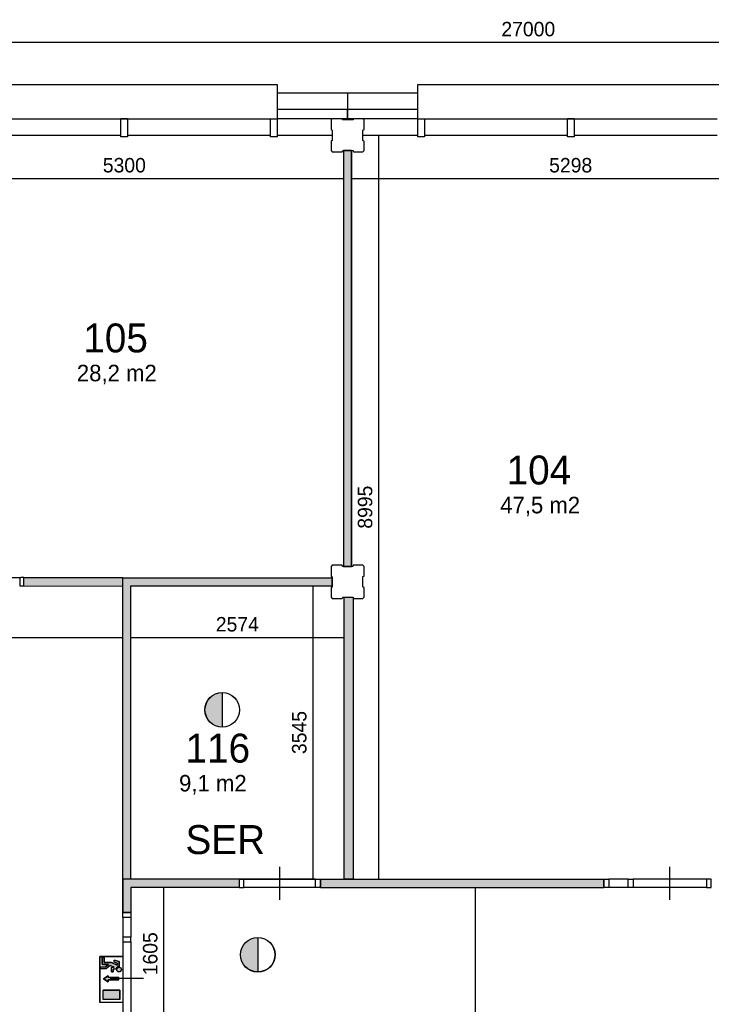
# Model space of a CAD drawing. Extents: x 126249 to 198477, y 373 to 102273.
# Tile 9 of 54: x 139483 to 147849, y 28665 to 40571. Entities that reach past the tile are written whole.
import ezdxf

# ---------------------------------------------------------------- set-up
doc = ezdxf.new("R2010")
doc.units = 0
doc.header["$MEASUREMENT"] = 0
doc.header["$PDMODE"] = 35
doc.header["$PDSIZE"] = -0.5
doc.layers.get('0').update_dxf_attribs({"linetype": 'CONTINUOUS'})
doc.layers.get('DEFPOINTS').update_dxf_attribs({"linetype": 'CONTINUOUS'})
for name, color, linetype in [('AA$1A---_ARCEER', 252, 'CONTINUOUS'), ('AL21----_BUITENWAND', 252, 'CONTINUOUS'), ('AL22----_BINNENWAND', 252, 'CONTINUOUS'), ('AL31----_BUITENKOZIJN', 252, 'CONTINUOUS'), ('AL32----_BINNENKOZIJN', 252, 'CONTINUOUS'), ('AM$1A---_MAATVOERING', 252, 'CONTINUOUS'), ('Betonpalen', 252, 'CONTINUOUS'), ('Brandweer', 252, 'CONTINUOUS'), ('brandweer NIEUW', 252, 'CONTINUOUS'), ('LAYER01', 252, 'CONTINUOUS'), ('LAYER20', 252, 'CONTINUOUS'), ('LAYER30', 252, 'CONTINUOUS'), ('M2', 252, 'CONTINUOUS'), ('NUL', 252, 'CONTINUOUS')]:
    doc.layers.add(name, color=color, linetype=linetype)
doc.styles.add('B-01', font='b-gbp')
doc.dimstyles.new('BBA_STAND', dxfattribs={"dimtxt": 175, "dimasz": 1, "dimexe": 1, "dimexo": 0.001, "dimgap": 75, "dimtad": 1, "dimdec": 0, "dimzin": 0, "dimdsep": 46, "dimtxsty": 'B-01', "dimblk": 'NONE', "dimblk1": 'NONE', "dimblk2": 'PIJL1', "dimcen": 1, "dimse1": 1, "dimse2": 1, "dimclrd": 256, "dimclre": 1, "dimclrt": 256, "dimadec": 0, "dimazin": 0, "dimtfac": 1, "dimtdec": 0, "dimtmove": 0, "dimatfit": 0, "dimldrblk": 'PIJL1', "dimfxl": 1, "dimtolj": 1, "dimtzin": 0, "dimarcsym": 0})

# ---------------------------------------------------------------- blocks, each defined once
blk = doc.blocks.new('*D7')
at = {"layer": 'AM$1A---_MAATVOERING', "lineweight": -2, "transparency": 16777216}
blk.add_line((159135, 40293), (132135, 40293), dxfattribs=at)
at = {"layer": 'DEFPOINTS', "color": 0, "transparency": 16777216}
for p in [(132135, 40293), (159135, 40361), (132135, 40193)]:
    blk.add_point(p, dxfattribs=at)
at = {"layer": 'AM$1A---_MAATVOERING', "transparency": 16777216, "insert": (145635, 40456), "char_height": 175, "attachment_point": 5, "style": 'B-01'}
blk.add_mtext('\\A1;27000', dxfattribs=at)
blk = doc.blocks.new('_None')
blk = doc.blocks.new('PIJL1')
at = {"color": 1, "linetype": 'ByBlock'}
blk.add_line((0, 83), (0, -83), dxfattribs=at)
blk.add_solid([(-100, 17), (-100, -17), (0, 0)], dxfattribs=at)
blk = doc.blocks.new('*D118')
at = {"layer": 'AM$1A---_MAATVOERING', "lineweight": -2, "transparency": 16777216}
blk.add_line((148796, 38647), (143499, 38647), dxfattribs=at)
at = {"layer": 'DEFPOINTS', "color": 0, "transparency": 16777216}
for p in [(143499, 38647), (143499, 38647), (148796, 38647)]:
    blk.add_point(p, dxfattribs=at)
at = {"layer": 'AM$1A---_MAATVOERING', "transparency": 16777216, "insert": (146148, 38810), "char_height": 175, "attachment_point": 5, "style": 'B-01'}
blk.add_mtext('\\A1;5298', dxfattribs=at)
blk = doc.blocks.new('*D119')
at = {"layer": 'AM$1A---_MAATVOERING', "lineweight": -2, "transparency": 16777216}
blk.add_line((143399, 38647), (138099, 38647), dxfattribs=at)
at = {"layer": 'DEFPOINTS', "color": 0, "transparency": 16777216}
for p in [(138099, 38647), (138099, 38647), (143399, 38647)]:
    blk.add_point(p, dxfattribs=at)
at = {"layer": 'AM$1A---_MAATVOERING', "transparency": 16777216, "insert": (140749, 38810), "char_height": 175, "attachment_point": 5, "style": 'B-01'}
blk.add_mtext('\\A1;5300', dxfattribs=at)
blk = doc.blocks.new('*D120')
at = {"layer": 'AM$1A---_MAATVOERING', "lineweight": -2, "transparency": 16777216}
blk.add_line((138358, 39173), (138358, 33823), dxfattribs=at)
at = {"layer": 'DEFPOINTS', "color": 0, "transparency": 16777216}
for p in [(142931, 39173), (138358, 33823), (142931, 33823)]:
    blk.add_point(p, dxfattribs=at)
at = {"layer": 'AM$1A---_MAATVOERING', "transparency": 16777216, "insert": (138196, 36498), "char_height": 175, "attachment_point": 5, "rotation": 90, "style": 'B-01'}
blk.add_mtext('\\A1;5350', dxfattribs=at)
blk = doc.blocks.new('*D123')
at = {"layer": 'AM$1A---_MAATVOERING', "lineweight": -2, "transparency": 16777216}
blk.add_line((143824, 39173), (143824, 30178), dxfattribs=at)
at = {"layer": 'DEFPOINTS', "color": 0, "transparency": 16777216}
for p in [(143966, 39173), (143824, 30178), (143966, 30178)]:
    blk.add_point(p, dxfattribs=at)
at = {"layer": 'AM$1A---_MAATVOERING', "transparency": 16777216, "insert": (143662, 34676), "char_height": 175, "attachment_point": 5, "rotation": 90, "style": 'B-01'}
blk.add_mtext('\\A1;8995', dxfattribs=at)
blk = doc.blocks.new('*D127')
at = {"layer": 'AM$1A---_MAATVOERING', "lineweight": -2, "transparency": 16777216}
blk.add_line((140729, 33096), (132649, 33096), dxfattribs=at)
at = {"layer": 'DEFPOINTS', "color": 0, "transparency": 16777216}
for p in [(132649, 33256), (132649, 33096), (140729, 32796)]:
    blk.add_point(p, dxfattribs=at)
at = {"layer": 'AM$1A---_MAATVOERING', "transparency": 16777216, "insert": (136689, 33259), "char_height": 175, "attachment_point": 5, "style": 'B-01'}
blk.add_mtext('\\A1;8081', dxfattribs=at)
blk = doc.blocks.new('*D129')
at = {"layer": 'AM$1A---_MAATVOERING', "lineweight": -2, "transparency": 16777216}
blk.add_line((143028, 33723), (143028, 30178), dxfattribs=at)
at = {"layer": 'DEFPOINTS', "color": 0, "transparency": 16777216}
for p in [(141809, 33723), (141809, 30178), (143028, 30178)]:
    blk.add_point(p, dxfattribs=at)
at = {"layer": 'AM$1A---_MAATVOERING', "transparency": 16777216, "insert": (142866, 31951), "char_height": 175, "attachment_point": 5, "rotation": 90, "style": 'B-01'}
blk.add_mtext('\\A1;3545', dxfattribs=at)
blk = doc.blocks.new('*D130')
at = {"layer": 'AM$1A---_MAATVOERING', "lineweight": -2, "transparency": 16777216}
blk.add_line((143403, 33096), (140829, 33096), dxfattribs=at)
at = {"layer": 'DEFPOINTS', "color": 0, "transparency": 16777216}
for p in [(140829, 33096), (140829, 33058), (143403, 33058)]:
    blk.add_point(p, dxfattribs=at)
at = {"layer": 'AM$1A---_MAATVOERING', "transparency": 16777216, "insert": (142116, 33259), "char_height": 175, "attachment_point": 5, "style": 'B-01'}
blk.add_mtext('\\A1;2574', dxfattribs=at)
blk = doc.blocks.new('*D231')
at = {"layer": 'AL22----_BINNENWAND', "lineweight": -2, "transparency": 16777216}
blk.add_line((141226, 28473), (141226, 30078), dxfattribs=at)
at = {"layer": 'DEFPOINTS', "color": 0, "transparency": 16777216}
for p in [(141226, 30078), (141749, 30078), (141749, 28473)]:
    blk.add_point(p, dxfattribs=at)
at = {"layer": 'AL22----_BINNENWAND', "transparency": 16777216, "insert": (141063, 29276), "char_height": 175, "attachment_point": 5, "rotation": 90, "style": 'B-01'}
blk.add_mtext('\\A1;1605', dxfattribs=at)
blk = doc.blocks.new('*D250')
at = {"layer": 'AM$1A---_MAATVOERING', "lineweight": -2, "transparency": 16777216}
blk.add_line((144991, 30078), (144991, 13273), dxfattribs=at)
at = {"layer": 'DEFPOINTS', "color": 0, "transparency": 16777216}
for p in [(145573, 30078), (144991, 13273), (145573, 13273)]:
    blk.add_point(p, dxfattribs=at)
at = {"layer": 'AM$1A---_MAATVOERING', "transparency": 16777216, "insert": (144829, 21676), "char_height": 175, "attachment_point": 5, "rotation": 90, "style": 'B-01'}
blk.add_mtext('\\A1;16805', dxfattribs=at)

msp = doc.modelspace()

# ---------------------------------------------------------------- hatches: boundary and pattern name
at = {"layer": 'AA$1A---_ARCEER'}
for points in [[(143398.8, 33958.5), (143498.8, 33958.5), (143498.8, 38988.5), (143398.8, 38988.5)], [(140729.4, 33722.7), (140729.4, 33773.5), (140729.4, 33824.1), (139534, 33824.1), (139533.9, 33773.5), (139533.9, 33724.1)], [(143263.9, 33823.5), (140729.5, 33823.5), (140729.4, 33773.5), (140729.4, 33723.5), (140729.4, 33723.5), (140729.3, 30178.1), (140829.3, 30178.1), (140829.4, 33723.4), (143263.8, 33723.5)], [(143515.6, 30178.1), (143515.6, 33588.5), (143403.4, 33588.5), (143403.4, 30178.1)], [(142136.7, 30177.9), (140729.4, 30178.1), (140729.4, 29773.5), (140829.4, 29773.5), (140829.4, 30078.1), (142136.7, 30078.1)], [(146548.8, 30178.1), (143121.7, 30178.1), (143121.7, 30078.1), (146548.8, 30078.1)]]:
    msp.add_hatch(color=256, dxfattribs=at).paths.add_polyline_path(points)
at = {"layer": 'Brandweer'}
msp.add_hatch(color=256, dxfattribs=at).paths.add_polyline_path([(142362.9, 29055.2), (142362.9, 29471.7, 1)])
h = msp.add_hatch(color=256, dxfattribs=at)
h.paths.add_polyline_path([(140685.5, 29182), (140625.4, 29197.1), (140625.4, 29173.2), (140662.4, 29164), (140662.4, 29137.1), (140593.9, 29168.2), (140505.1, 29168.2), (140505.1, 29232.9), (140482, 29232.9), (140482, 29145), (140556, 29145), (140520.3, 29117.3), (140458.9, 29117.3), (140458.9, 29094.2), (140528.3, 29094.2), (140579.5, 29134.1), (140626.6, 29112.7), (140593, 29112.7), (140593, 29057.2), (140616.1, 29057.2), (140616.1, 29089.6), (140649.3, 29089.6), (140650.2, 29092.6), (140650.3, 29093), (140650.6, 29094.5), (140651.3, 29096.3), (140651.7, 29097.9), (140653.4, 29101.5), (140654.5, 29103.5), (140654.8, 29104.1), (140657.1, 29107.3), (140659.3, 29109.8), (140659.4, 29110), (140661.5, 29111.9), (140663, 29113.2), (140663.5, 29113.6), (140665.6, 29115.1), (140669.5, 29117.4), (140668.8, 29117), (140669.1, 29117.1), (140671.9, 29118.4), (140674.6, 29119.4), (140678.2, 29120.4), (140679, 29120.4), (140679.6, 29120.6), (140685.5, 29121)])
h.paths.add_polyline_path([(140712.6, 29090.6), (140712.6, 29090.7), (140710.8, 29096.2), (140710.8, 29096.4), (140708.7, 29100.1), (140708.6, 29100.2), (140705.8, 29103.8), (140705.6, 29104), (140703.3, 29106.2), (140703.2, 29106.3), (140699.4, 29108.9), (140699.3, 29109), (140694.3, 29111.2), (140694.1, 29111.3), (140689.6, 29112.4), (140686.8, 29112.6), (140686.8, 29112.6), (140682.3, 29112.5), (140682.1, 29112.5), (140679.5, 29112), (140679.3, 29112), (140675.2, 29110.7), (140675.1, 29110.7), (140672, 29109.2), (140671.8, 29109.1), (140667.9, 29106.4), (140664.6, 29103.2), (140664.5, 29103), (140662.2, 29100), (140662.1, 29099.8), (140660.4, 29096.7), (140660.3, 29096.6), (140658.8, 29092.5), (140658.7, 29092.3), (140657.8, 29086.4), (140657.8, 29086.3), (140658.2, 29079.6), (140658.3, 29079.6), (140659.4, 29075.3), (140659.5, 29075.2), (140661.5, 29070.9), (140661.6, 29070.8), (140663.4, 29068.1), (140663.5, 29068), (140667.6, 29063.7), (140667.7, 29063.6), (140671.9, 29060.8), (140672.1, 29060.6), (140675.3, 29059.1), (140675.5, 29059), (140681, 29057.6), (140681.2, 29057.5), (140684.5, 29057.2), (140684.7, 29057.2), (140688.7, 29057.4), (140688.9, 29057.4), (140694.5, 29058.7), (140694.6, 29058.8), (140698.8, 29060.6), (140699, 29060.7), (140702.3, 29062.9), (140702.5, 29063.1), (140705.8, 29066), (140705.9, 29066.1), (140707.5, 29068.1), (140707.7, 29068.3), (140709.3, 29070.8), (140709.5, 29071), (140710.5, 29072.9), (140710.5, 29073), (140712.1, 29077), (140712.1, 29077.1), (140713.2, 29083.2), (140713.2, 29083.3)])
h.paths.add_polyline_path([(140682.6, 28986.9), (140553.1, 28986.9), (140553.1, 29010.1), (140497.6, 28973.1), (140553.1, 28936.1), (140553.1, 28959.2), (140682.6, 28959.2)])
h.paths.add_polyline_path([(140694.7, 28835.2), (140491.3, 28835.2), (140491.3, 28724.3), (140694.7, 28724.3)])
at = {"layer": 'brandweer NIEUW'}
msp.add_hatch(color=256, dxfattribs=at).paths.add_polyline_path([(141932.9, 32016.9), (141932.9, 32433.3, 1)])

# ---------------------------------------------------------------- linework, layer by layer
at = {"layer": 'AA$1A---_ARCEER'}
msp.add_lwpolyline([(143398.8, 33958.5), (143498.8, 33958.5), (143498.8, 38988.5), (143398.8, 38988.5)], close=True, dxfattribs=at)
at = {"layer": 'AL21----_BUITENWAND'}
for points in [[(142598.8, 39687.5), (143448.8, 39687.5)], [(143448.8, 39687.5), (143448.8, 39487.5)], [(143448.8, 39687.5), (143448.8, 39487.5)], [(143448.8, 39687.5), (144298.8, 39687.5)], [(142598.8, 39487.5), (143448.8, 39487.5)], [(143448.8, 39373.5), (143448.8, 39487.5)], [(143448.8, 39487.5), (143448.8, 39373.5)], [(143448.8, 39487.5), (144298.8, 39487.5)], [(143448.8, 39373.5), (142598.8, 39373.5)], [(144298.8, 39373.5), (143448.8, 39373.5)], [(142598.8, 39173.5), (143263.9, 39173.5)], [(143633.9, 39173.5), (144298.8, 39173.5)]]:
    msp.add_lwpolyline(points, dxfattribs=at)
at = {"layer": 'AL22----_BINNENWAND'}
for p, q in [((142136.7, 30177.9), (140729.4, 30178.1)), ((143121.7, 30078.1), (143121.7, 30178.1)), ((142136.7, 30078.1), (140829.4, 30078.1))]:
    msp.add_line(p, q, dxfattribs=at)
for points in [[(143398.8, 38988.5), (143498.8, 38988.5)], [(143398.8, 38988.5), (143398.8, 33958.5)], [(143401.2, 38988.5), (143501.2, 38988.4)], [(143498.8, 38988.5), (143498.8, 33958.5)], [(143498.8, 38988.5), (143498.8, 33958.5)], [(143498.8, 33958.5), (143398.8, 33958.5)], [(140729.4, 33823.5), (143263.9, 33823.5)], [(140729.4, 33723.5), (140729.4, 33823.5)], [(140729.4, 33723.5), (140729.5, 33823.5)], [(143263.9, 33823.5), (143263.8, 33723.5)], [(143263.9, 33723.5), (143263.9, 33823.5)], [(143633.9, 33723.5), (143633.9, 33823.5)], [(143633.9, 33723.5), (143633.9, 33823.5)], [(140729.3, 30178.1), (140729.4, 33723.5)], [(140829.3, 30178.1), (140829.4, 33723.4)], [(140829.4, 33723.4), (143263.9, 33723.5)], [(143403.4, 33588.5), (143403.4, 30178.1)], [(143403.4, 33588.5), (143503.4, 33588.5)], [(143403.4, 33588.5), (143515.6, 33588.5)], [(143515.6, 33588.5), (143515.6, 30178.1)], [(140729.4, 30178.1), (140729.4, 29773.5)], [(140729.4, 29773.5), (140729.4, 30178.1)], [(143121.7, 30178.1), (146548.8, 30178.1)], [(143403.4, 30178.1), (143503.4, 30178.1)], [(143515.6, 30178.1), (143415.6, 30178.1)], [(146548.8, 30078.1), (146548.8, 30178.1)], [(146548.8, 30078.1), (146548.8, 30178.1)], [(146548.8, 30178.1), (146548.8, 30078.1)], [(140829.4, 30078.1), (140829.4, 29773.5)], [(140829.4, 30078.1), (140829.4, 29773.5)], [(140729.4, 29773.5), (140829.4, 29773.5)], [(140829.4, 29773.5), (140729.4, 29773.5)], [(140829.4, 29773.5), (140729.4, 29773.5)]]:
    msp.add_lwpolyline(points, dxfattribs=at)
at = {"layer": 'AL31----_BUITENKOZIJN'}
for p, q in [((138978.8, 39373.5), (142518.8, 39373.5)), ((144378.8, 39373.5), (147918.8, 39373.5))]:
    msp.add_line(p, q, dxfattribs=at)
for points in [[(138898.8, 39787.5), (142598.8, 39787.5)], [(142598.8, 39787.5), (142598.8, 39373.5)], [(144298.8, 39787.5), (147998.8, 39787.5)], [(144298.8, 39373.5), (144298.8, 39787.5)], [(140788.8, 39373.5), (140708.8, 39373.5)], [(140708.8, 39373.5), (140788.8, 39373.5)], [(140708.8, 39153.5), (140708.8, 39373.5)], [(140788.8, 39373.5), (140788.8, 39153.5)], [(142518.8, 39373.5), (142598.8, 39373.5)], [(142518.8, 39153.5), (142518.8, 39373.5)], [(142598.8, 39373.5), (142598.8, 39153.5)], [(144298.8, 39373.5), (144378.8, 39373.5)], [(144298.8, 39153.5), (144298.8, 39373.5)], [(144378.8, 39373.5), (144378.8, 39153.5)], [(146188.8, 39373.5), (146108.8, 39373.5)], [(146108.8, 39373.5), (146188.8, 39373.5)], [(146108.8, 39153.5), (146108.8, 39373.5)], [(146188.8, 39373.5), (146188.8, 39153.5)], [(138978.8, 39173.5), (140708.8, 39173.5)], [(140788.8, 39173.5), (142518.8, 39173.5)], [(144378.8, 39173.5), (146108.8, 39173.5)], [(146188.8, 39173.5), (147918.8, 39173.5)], [(140788.8, 39153.5), (140708.8, 39153.5)], [(142598.8, 39153.5), (142518.8, 39153.5)], [(144378.8, 39153.5), (144298.8, 39153.5)], [(146188.8, 39153.5), (146108.8, 39153.5)]]:
    msp.add_lwpolyline(points, dxfattribs=at)
at = {"layer": 'AL32----_BINNENKOZIJN'}
for points in [[(142629.1, 29928.1), (142629.1, 30128.1), (142629.1, 30328.1)], [(147346.5, 29928.1), (147346.5, 30128.1), (147346.5, 30328.1)], [(142136.7, 30178.1), (143111.7, 30178.1)], [(143061.7, 30178.1), (142196.5, 30177.9)], [(146844.1, 30178.1), (146608.6, 30178.1)], [(147789.1, 30178.1), (146903.8, 30178.1)], [(143061.7, 30078.1), (142196.5, 30078.1)], [(146844.1, 30078.4), (146608.6, 30078.4)], [(147789.1, 30078.4), (146903.8, 30078.4)], [(140729.7, 29713.7), (140729.7, 29478.5)], [(140829.4, 29713.7), (140829.4, 29478.5)], [(140729.7, 29418.7), (140729.7, 28533.2)], [(140829.4, 29418.7), (140829.4, 28533.2)], [(140979.6, 28976), (140779.6, 28976), (140579.6, 28976)]]:
    msp.add_lwpolyline(points, dxfattribs=at)
for points in [[(142136.7, 30078.1), (142196.5, 30078.1), (142196.5, 30177.9), (142136.7, 30177.9)], [(143121.7, 30078.1), (143061.7, 30078.1), (143061.7, 30178.1), (143121.7, 30178.1)], [(146548.8, 30178.1), (146608.6, 30178.1), (146608.6, 30078.4), (146548.8, 30078.4)], [(146844.1, 30178.1), (146903.8, 30178.1), (146903.8, 30078.4), (146844.1, 30078.4)], [(147848.8, 30178.1), (147789.1, 30178.1), (147789.1, 30078.4), (147848.8, 30078.4)], [(140829.4, 29773.5), (140829.4, 29713.7), (140729.7, 29713.7), (140729.7, 29773.5)], [(140829.4, 29418.7), (140829.4, 29478.5), (140729.7, 29478.5), (140729.7, 29418.7)]]:
    msp.add_lwpolyline(points, close=True, dxfattribs=at)
at = {"layer": 'Betonpalen'}
for points in [[(143263.9, 39373.5), (143248.9, 39358.5)], [(143248.9, 39358.5), (143248.9, 39243.5)], [(143384.9, 39373.5), (143263.9, 39373.5)], [(143389.9, 39358.5), (143384.9, 39373.5)], [(143514.9, 39358.5), (143389.9, 39358.5)], [(143522.9, 39373.5), (143514.9, 39358.5)], [(143633.9, 39373.5), (143522.9, 39373.5)], [(143648.9, 39358.5), (143633.9, 39373.5)], [(143648.9, 39241.5), (143648.9, 39358.5)], [(143248.9, 39243.5), (143263.9, 39235.5)], [(143263.9, 39235.5), (143263.9, 39110.5)], [(143633.9, 39236.5), (143648.9, 39241.5)], [(143633.9, 39111.5), (143633.9, 39236.5)], [(143263.9, 39110.5), (143248.9, 39105.5)], [(143248.9, 39105.5), (143248.9, 38988.5)], [(143648.9, 39103.5), (143633.9, 39111.5)], [(143648.9, 38988.5), (143648.9, 39103.5)], [(143248.9, 38988.5), (143263.9, 38973.5)], [(143263.9, 38973.5), (143382.9, 38973.5)], [(143382.9, 38973.5), (143390.9, 38988.5)], [(143390.9, 38988.5), (143515.9, 38988.5)], [(143515.9, 38988.5), (143520.9, 38973.5)], [(143520.9, 38973.5), (143633.9, 38973.5)], [(143633.9, 38973.5), (143648.9, 38988.5)], [(143263.9, 33973.5), (143248.9, 33958.5)], [(143248.9, 33958.5), (143248.9, 33843.5)], [(143384.9, 33973.5), (143263.9, 33973.5)], [(143389.9, 33958.5), (143384.9, 33973.5)], [(143514.9, 33958.5), (143389.9, 33958.5)], [(143522.9, 33973.5), (143514.9, 33958.5)], [(143633.9, 33973.5), (143522.9, 33973.5)], [(143648.9, 33958.5), (143633.9, 33973.5)], [(143648.9, 33841.5), (143648.9, 33958.5)], [(143248.9, 33843.5), (143263.9, 33835.5)], [(143263.9, 33835.5), (143263.9, 33710.5)], [(143633.9, 33836.5), (143648.9, 33841.5)], [(143633.9, 33711.5), (143633.9, 33836.5)], [(143263.9, 33710.5), (143248.9, 33705.5)], [(143248.9, 33705.5), (143248.9, 33588.5)], [(143648.9, 33703.5), (143633.9, 33711.5)], [(143648.9, 33588.5), (143648.9, 33703.5)], [(143248.9, 33588.5), (143263.9, 33573.5)], [(143382.9, 33573.5), (143390.9, 33588.5)], [(143390.9, 33588.5), (143515.9, 33588.5)], [(143515.9, 33588.5), (143520.9, 33573.5)], [(143633.9, 33573.5), (143648.9, 33588.5)], [(143263.9, 33573.5), (143382.9, 33573.5)], [(143520.9, 33573.5), (143633.9, 33573.5)]]:
    msp.add_lwpolyline(points, dxfattribs=at)
at = {"layer": 'Brandweer'}
for p, q in [((142362.9, 29472.9), (142362.9, 29054)), ((140731.7, 29242.1), (140454.3, 29242.1)), ((140454.3, 29242.1), (140454.3, 28687.3)), ((140505.1, 29232.9), (140482, 29232.9)), ((140482, 29232.9), (140482, 29145)), ((140505.1, 29168.2), (140505.1, 29232.9)), ((140625.4, 29173.2), (140625.4, 29197.1)), ((140685.5, 29182), (140625.4, 29197.1)), ((140662.4, 29164), (140625.4, 29173.2)), ((140685.5, 29121), (140685.5, 29182)), ((140731.7, 29242.1), (140731.7, 28687.3)), ((140458.9, 29094.2), (140458.9, 29117.3)), ((140458.9, 29117.3), (140520.3, 29117.3)), ((140528.3, 29094.2), (140458.9, 29094.2)), ((140482, 29145), (140556, 29145)), ((140593.9, 29168.2), (140505.1, 29168.2)), ((140556, 29145), (140520.3, 29117.3)), ((140579.7, 29134.2), (140528.3, 29094.2)), ((140626.6, 29112.7), (140579.5, 29134.1)), ((140593, 29057.2), (140593, 29112.7)), ((140626.6, 29112.7), (140593, 29112.7)), ((140593, 29057.2), (140616.1, 29057.2)), ((140662.4, 29137.1), (140593.9, 29168.2)), ((140649.7, 29089.6), (140616.1, 29089.6)), ((140616.1, 29057.2), (140616.1, 29089.6)), ((140662.4, 29164), (140662.4, 29137.1)), ((140497.6, 28973.1), (140553.1, 29010.1)), ((140553.1, 28936.1), (140497.6, 28973.1)), ((140553.1, 29010.1), (140553.1, 28986.9)), ((140682.6, 28986.9), (140553.1, 28986.9)), ((140682.6, 28959.2), (140553.1, 28959.2)), ((140553.1, 28959.2), (140553.1, 28936.1)), ((140694.7, 28835.2), (140491.3, 28835.2)), ((140491.3, 28724.3), (140491.3, 28835.2)), ((140694.7, 28724.3), (140694.7, 28835.2)), ((140694.7, 28724.3), (140491.3, 28724.3)), ((140731.7, 28687.3), (140454.3, 28687.3))]:
    msp.add_line(p, q, dxfattribs=at)
for points in [[(140454.3, 29242.1), (140731.7, 29242.1), (140731.7, 28687.3), (140454.3, 28687.3), (140454.3, 29242.1)], [(140482, 29232.9), (140505.1, 29232.9), (140505.1, 29168.2), (140593.9, 29168.2), (140662.4, 29137.1), (140662.4, 29164), (140625.4, 29173.2), (140625.4, 29197.1), (140685.5, 29182), (140685.5, 29121), (140679.6, 29120.6), (140677.2, 29120.1), (140674.6, 29119.4), (140671.9, 29118.4), (140668.4, 29116.7), (140665.6, 29115.1), (140663.8, 29113.8), (140661.5, 29111.9), (140659.6, 29110.1), (140657.1, 29107.3), (140655.1, 29104.5), (140653.4, 29101.5), (140652, 29098.6), (140650.6, 29094.5), (140650, 29091.5), (140649.3, 29089.6), (140616.1, 29089.6), (140616.1, 29057.2), (140593, 29057.2), (140593, 29112.7), (140626.6, 29112.7), (140579.5, 29134.1), (140528.3, 29094.2), (140458.9, 29094.2), (140458.9, 29117.3), (140520.3, 29117.3), (140556, 29145), (140482, 29145), (140482, 29232.9)], [(140685.5, 29121), (140685.1, 29121), (140684.7, 29121), (140684.3, 29121), (140683.9, 29121), (140683.4, 29121), (140683, 29121), (140682.6, 29120.9), (140682.2, 29120.9), (140681.8, 29120.9), (140681.4, 29120.8), (140681, 29120.8), (140680.6, 29120.7), (140680.2, 29120.7), (140679.8, 29120.6), (140679.4, 29120.5), (140679, 29120.5), (140678.6, 29120.4), (140678.2, 29120.3), (140677.8, 29120.2), (140677.4, 29120.1), (140677, 29120), (140676.6, 29119.9), (140676.2, 29119.8), (140675.8, 29119.7), (140675.4, 29119.6), (140675, 29119.5), (140674.7, 29119.4), (140674.3, 29119.3), (140673.9, 29119.1), (140673.5, 29119), (140673.1, 29118.9), (140672.7, 29118.7), (140672.4, 29118.6), (140672, 29118.4), (140671.6, 29118.3), (140671.2, 29118.1), (140670.9, 29118), (140670.5, 29117.8), (140670.1, 29117.6), (140669.7, 29117.4), (140669.4, 29117.3), (140669, 29117.1), (140668.7, 29116.9), (140668.3, 29116.7), (140667.9, 29116.5), (140667.6, 29116.3), (140667.2, 29116.1), (140666.9, 29115.9), (140666.5, 29115.7), (140666.2, 29115.5), (140665.8, 29115.2), (140665.5, 29115), (140665.2, 29114.8), (140664.8, 29114.6), (140664.5, 29114.3), (140664.2, 29114.1), (140663.8, 29113.9), (140663.5, 29113.6), (140663.2, 29113.4), (140662.9, 29113.1), (140662.6, 29112.8), (140662.2, 29112.6), (140661.9, 29112.3), (140661.6, 29112.1), (140661.3, 29111.8), (140661, 29111.5), (140660.7, 29111.2), (140660.4, 29111), (140660.1, 29110.7), (140659.9, 29110.4), (140659.6, 29110.1), (140659.3, 29109.8), (140659, 29109.5), (140658.7, 29109.2), (140658.5, 29108.9), (140658.2, 29108.6), (140657.9, 29108.3), (140657.7, 29108), (140657.4, 29107.7), (140657.2, 29107.3), (140656.9, 29107), (140656.7, 29106.7), (140656.4, 29106.4), (140656.2, 29106), (140655.9, 29105.7), (140655.7, 29105.4), (140655.5, 29105), (140655.3, 29104.7), (140655, 29104.4), (140654.8, 29104), (140654.6, 29103.7), (140654.4, 29103.3), (140654.2, 29103), (140654, 29102.6), (140653.8, 29102.3), (140653.6, 29101.9), (140653.4, 29101.5), (140653.2, 29101.2), (140653, 29100.8), (140652.9, 29100.4), (140652.7, 29100.1), (140652.5, 29099.7), (140652.4, 29099.3), (140652.2, 29099), (140652, 29098.6), (140651.9, 29098.2), (140651.7, 29097.8), (140651.6, 29097.4), (140651.5, 29097.1), (140651.3, 29096.7), (140651.2, 29096.3), (140651.1, 29095.9), (140651, 29095.5), (140650.8, 29095.1), (140650.7, 29094.7), (140650.6, 29094.3), (140650.5, 29093.9), (140650.4, 29093.6), (140650.3, 29093.2), (140650.2, 29092.8), (140650.1, 29092.4), (140650.1, 29092), (140650, 29091.6), (140649.9, 29091.2), (140649.8, 29090.8), (140649.8, 29090.4), (140649.7, 29090), (140649.7, 29089.6)], [(140705.1, 29065.3), (140704.1, 29064.4), (140703.1, 29063.5), (140702, 29062.6), (140700.9, 29061.9), (140699.7, 29061.1), (140698.6, 29060.5), (140697.3, 29059.9), (140696.1, 29059.3), (140694.8, 29058.8), (140693.5, 29058.4), (140692.2, 29058), (140690.9, 29057.7), (140689.5, 29057.5), (140688.2, 29057.3), (140686.8, 29057.2), (140685.5, 29057.2), (140684.1, 29057.2), (140682.8, 29057.3), (140681.4, 29057.5), (140680.1, 29057.7), (140678.7, 29058), (140677.4, 29058.4), (140676.1, 29058.8), (140674.9, 29059.3), (140673.6, 29059.9), (140672.4, 29060.5), (140671.2, 29061.1), (140670.1, 29061.9), (140669, 29062.6), (140667.9, 29063.5), (140666.8, 29064.4), (140665.9, 29065.3), (140664.9, 29066.3), (140664, 29067.3), (140663.2, 29068.4), (140662.4, 29069.5), (140661.7, 29070.7), (140661, 29071.9), (140660.4, 29073.1), (140659.8, 29074.3), (140659.4, 29075.6), (140658.9, 29076.9), (140658.6, 29078.2), (140658.3, 29079.5), (140658, 29080.9), (140657.9, 29082.2), (140657.8, 29083.6), (140657.7, 29084.9), (140657.8, 29086.3), (140657.9, 29087.7), (140658, 29089), (140658.3, 29090.3), (140658.6, 29091.7), (140658.9, 29093), (140659.4, 29094.3), (140659.8, 29095.6), (140660.4, 29096.8), (140661, 29098), (140661.7, 29099.2), (140662.4, 29100.3), (140663.2, 29101.5), (140664, 29102.5), (140664.9, 29103.6), (140665.9, 29104.6), (140666.8, 29105.5), (140667.9, 29106.4), (140669, 29107.2), (140670.1, 29108), (140671.2, 29108.7), (140672.4, 29109.4), (140673.6, 29110), (140674.9, 29110.6), (140676.1, 29111.1), (140677.4, 29111.5), (140678.7, 29111.8), (140680.1, 29112.1), (140681.4, 29112.4), (140682.8, 29112.5), (140684.1, 29112.6), (140685.5, 29112.7), (140686.8, 29112.6), (140688.2, 29112.5), (140689.5, 29112.4), (140690.9, 29112.1), (140692.2, 29111.8), (140693.5, 29111.5), (140694.8, 29111.1), (140696.1, 29110.6), (140697.3, 29110), (140698.6, 29109.4), (140699.7, 29108.7), (140700.9, 29108), (140702, 29107.2), (140703.1, 29106.4), (140704.1, 29105.5), (140705.1, 29104.6), (140706, 29103.6), (140706.9, 29102.5), (140707.8, 29101.5), (140708.5, 29100.3), (140709.3, 29099.2), (140709.9, 29098), (140710.6, 29096.8), (140711.1, 29095.5), (140711.6, 29094.3), (140712, 29093), (140712.4, 29091.7), (140712.7, 29090.3), (140712.9, 29089), (140713.1, 29087.7), (140713.2, 29086.3), (140713.2, 29084.9), (140713.2, 29083.6), (140713.1, 29082.2), (140712.9, 29080.9), (140712.7, 29079.5), (140712.4, 29078.2), (140712, 29076.9), (140711.6, 29075.6), (140711.1, 29074.3), (140710.6, 29073.1), (140709.9, 29071.9), (140709.3, 29070.7), (140708.5, 29069.5), (140707.8, 29068.4), (140706.9, 29067.3), (140706, 29066.3), (140705.1, 29065.3)], [(140689.6, 29112.4), (140694.2, 29111.3), (140699.3, 29109), (140703.2, 29106.3), (140705.7, 29103.9), (140708.7, 29100.2), (140710.8, 29096.3), (140712.6, 29090.6), (140713.2, 29083.3), (140712.1, 29077.1), (140710.5, 29073), (140709.4, 29070.8), (140707.6, 29068.2), (140705.8, 29066.1), (140702.4, 29063), (140698.9, 29060.6), (140694.6, 29058.7), (140688.8, 29057.4), (140684.6, 29057.2), (140681.1, 29057.5), (140675.4, 29059.1), (140672, 29060.7), (140667.6, 29063.7), (140663.5, 29068.1), (140661.6, 29070.9), (140659.5, 29075.3), (140658.2, 29079.6), (140657.8, 29086.3), (140658.8, 29092.4), (140660.3, 29096.6), (140662.1, 29099.9), (140664.5, 29103.1), (140667.9, 29106.4), (140671.9, 29109.1), (140675.2, 29110.7), (140679.4, 29112), (140682.2, 29112.5), (140686.8, 29112.6), (140689.6, 29112.4)], [(140682.6, 28959.2), (140682.6, 28986.9), (140553.1, 28986.9), (140553.1, 29010.1), (140497.6, 28973.1), (140553.1, 28936.1), (140553.1, 28959.2), (140682.6, 28959.2)], [(140491.3, 28835.2), (140694.7, 28835.2), (140694.7, 28724.3), (140491.3, 28724.3), (140491.3, 28835.2)]]:
    msp.add_lwpolyline(points, dxfattribs=at)
msp.add_lwpolyline([(140685.5, 29121), (140678.8, 29120.4), (140668.8, 29117), (140663.4, 29113.5), (140659.4, 29109.9), (140654.7, 29103.8), (140651.6, 29097.4), (140650.2, 29092.6), (140649.3, 29089.6), (140616.1, 29089.6), (140616.1, 29057.2), (140593, 29057.2), (140593, 29112.7), (140626.6, 29112.7), (140579.5, 29134.1), (140528.3, 29094.2), (140458.9, 29094.2), (140458.9, 29117.3), (140520.3, 29117.3), (140556, 29145), (140482, 29145), (140482, 29232.9), (140505.1, 29232.9), (140505.1, 29168.2), (140593.9, 29168.2), (140662.4, 29137.1), (140662.4, 29164), (140625.4, 29173.2), (140625.4, 29197.1), (140685.5, 29182)], close=True, dxfattribs=at)
for radius in [209.5, 208.2]:
    msp.add_circle((142362.9, 29263.5), radius, dxfattribs=at)
at = {"layer": 'brandweer NIEUW'}
msp.add_line((141932.9, 32434.6), (141932.9, 32015.6), dxfattribs=at)
for radius in [209.5, 208.2]:
    msp.add_circle((141932.9, 32225.1), radius, dxfattribs=at)
at = {"layer": 'LAYER20'}
for p, q in [((139533.9, 33824.1), (140729.4, 33824.1)), ((139533.9, 33724.1), (140729.4, 33722.7))]:
    msp.add_line(p, q, dxfattribs=at)
for points in [[(139533.9, 33724.1), (139533.9, 33824.1)], [(139533.9, 33723.5), (139534, 33823.5)], [(143121.7, 30178.1), (146548.8, 30178.1)], [(146548.8, 30178.1), (146548.8, 30078.1)]]:
    msp.add_lwpolyline(points, dxfattribs=at)
at = {"layer": 'LAYER30'}
for points in [[(147346.5, 29928.1), (147346.5, 30128.1), (147346.5, 30328.1)], [(146844.1, 30178.1), (146608.6, 30178.1)], [(147789.1, 30178.1), (146903.8, 30178.1)], [(146844.1, 30078.4), (146608.6, 30078.4)], [(147789.1, 30078.4), (146903.8, 30078.4)]]:
    msp.add_lwpolyline(points, dxfattribs=at)
for points in [[(146548.8, 30178.1), (146608.6, 30178.1), (146608.6, 30078.4), (146548.8, 30078.4)], [(146844.1, 30178.1), (146903.8, 30178.1), (146903.8, 30078.4), (146844.1, 30078.4)], [(147848.8, 30178.1), (147789.1, 30178.1), (147789.1, 30078.4), (147848.8, 30078.4)]]:
    msp.add_lwpolyline(points, close=True, dxfattribs=at)
at = {"layer": 'NUL'}
for points in [[(139218.9, 33824.1), (139498.9, 33824.1)], [(139483.9, 33824.1), (139483.9, 33724.1)], [(139533.9, 33824.1), (139498.9, 33824.1)], [(139533.9, 33724.1), (139533.9, 33824.1)], [(139533.9, 33724.1), (139533.9, 33824.1)], [(139533.9, 33723.5), (139533.9, 33823.5)], [(139483.9, 33724.1), (139533.9, 33724.1)], [(143121.7, 30178.1), (146548.8, 30178.1)], [(146548.8, 30078.1), (146548.8, 30178.1)], [(146548.8, 30078.1), (146548.8, 30178.1)], [(143121.7, 30078.1), (146548.8, 30078.1)]]:
    msp.add_lwpolyline(points, dxfattribs=at)

# ---------------------------------------------------------------- texts
at = {"layer": 'LAYER01', "style": 'B-01'}
for s, p in [('105', (140253, 36547.4)), ('104', (145373.5, 34950.6)), ('116', (141489.1, 31587.4)), ('SER', (141489.1, 30481.4))]:
    msp.add_text(s, height=350, rotation=0, dxfattribs=at).set_placement(p)
at = {"layer": 'M2', "char_height": 200, "width": 1805, "attachment_point": 1, "style": 'B-01'}
for s, insert in [('28,2 m2', (140175, 36398.2)), ('47,5 m2', (145295.5, 34801.4)), ('9,1 m2', (141411.1, 31438.2))]:
    msp.add_mtext(s, dxfattribs=dict(at, insert=insert))

# ---------------------------------------------------------------- dimensions: what is measured, and where the dimension line sits
at = {"layer": 'AL22----_BINNENWAND'}
dim = msp.add_linear_dim(base=(141225.6, 30078.1), p1=(141748.9, 28473.5), p2=(141748.9, 30078.1), angle=270, dimstyle='BBA_STAND', dxfattribs=at)
dim.commit()
dim.dimension.update_dxf_attribs({"geometry": '*D231', "text_midpoint": (141063.1, 29275.8)})
at = {"layer": 'AM$1A---_MAATVOERING'}
for base, p1, p2, picture, middle in [((132134.8, 40293.5), (159134.8, 40361.5), (132134.8, 40193.4), '*D7', (145634.8, 40456)), ((138098.8, 38647.5), (143398.8, 38647.5), (138098.8, 38647.5), '*D119', (140748.8, 38810)), ((143498.8, 38647.5), (148796.4, 38647.5), (143498.8, 38647.5), '*D118', (146147.6, 38810)), ((132648.8, 33096.5), (140729.4, 32796.5), (132648.8, 33256), '*D127', (136689.1, 33259)), ((140829.4, 33096.5), (143403.4, 33058.5), (140829.4, 33058.5), '*D130', (142116.4, 33259))]:
    dim = msp.add_linear_dim(base=base, p1=p1, p2=p2, dimstyle='BBA_STAND', dxfattribs=at)
    dim.commit()
    dim.dimension.update_dxf_attribs({"geometry": picture, "text_midpoint": middle})
for base, p1, p2, picture, middle in [((138358.4, 33823.5), (142931.4, 39173.5), (142931.4, 33823.5), '*D120', (138195.9, 36498.5)), ((143824.4, 30178.1), (143966.4, 39173.5), (143966.4, 30178.1), '*D123', (143661.9, 34675.8)), ((143028.4, 30178.1), (141809.4, 33723.4), (141809.4, 30178.1), '*D129', (142865.9, 31950.8)), ((144991.4, 13273.5), (145572.7, 30078.1), (145572.7, 13273.5), '*D250', (144828.9, 21675.8))]:
    dim = msp.add_linear_dim(base=base, p1=p1, p2=p2, angle=270, dimstyle='BBA_STAND', dxfattribs=at)
    dim.commit()
    dim.dimension.update_dxf_attribs({"geometry": picture, "text_midpoint": middle})

doc.saveas('drawing.dxf')
